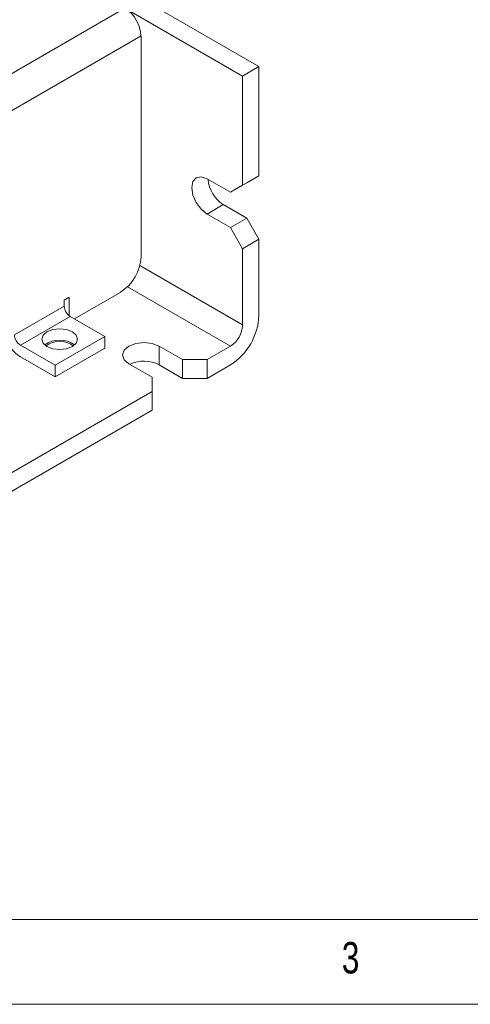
# Model space of a CAD drawing. Header units: inches. Extents: x 0.2 to 16.3, y 0.2 to 11.5.
# Tile 11 of 23: x 4.5 to 5.6, y 0.2 to 2.5. Entities that reach past the tile are written whole.
import ezdxf

# ---------------------------------------------------------------- set-up
doc = ezdxf.new("R2010")
doc.units = ezdxf.units.IN
doc.header["$MEASUREMENT"] = 0
doc.styles.add('SLDTEXTSTYLE0', font='TXT', dxfattribs={"width": 0.75})

msp = doc.modelspace()

# ---------------------------------------------------------------- linework, layer by layer
at = {"color": 7, "linetype": 'Continuous', "lineweight": 15}
for p, q in [((5.0899, 2.3703), (2.7329, 3.731)), ((5.0522, 2.3485), (2.6952, 3.7092)), ((2.9332, 1.4404), (4.7793, 2.5061)), ((4.8165, 2.4416), (2.9705, 1.3759)), ((4.8165, 1.9294), (4.8165, 2.4416)), ((5.0899, 2.3703), (5.0522, 2.3485)), ((5.0899, 2.1172), (5.0899, 2.3703)), ((5.0522, 2.0954), (5.0522, 2.3485)), ((4.9697, 2.1104), (5.0239, 2.0791)), ((5.0616, 2.1008), (5.0239, 2.0791)), ((5.0522, 2.0954), (5.0899, 2.1172)), ((5.0616, 2.1008), (5.0899, 2.1172)), ((5.0239, 2.0791), (5.0522, 2.0954)), ((4.9697, 2.0287), (5.0074, 2.0505)), ((5.0616, 2.0192), (5.0074, 2.0505)), ((5.0239, 1.9974), (4.9697, 2.0287)), ((5.0239, 1.9974), (5.0616, 2.0192)), ((5.0899, 1.9702), (5.0616, 2.0192)), ((5.0522, 1.9484), (5.0239, 1.9974)), ((5.0899, 1.9702), (5.0522, 1.9484)), ((5.0899, 1.7933), (5.0899, 1.9702)), ((5.0522, 1.7715), (5.0522, 1.9484)), ((5.0522, 1.7715), (4.8137, 1.9092)), ((5.0239, 1.7225), (4.7854, 1.8602)), ((4.6385, 1.8288), (4.6503, 1.8356)), ((4.6385, 1.8152), (4.6385, 1.8288)), ((4.6503, 1.8356), (4.6503, 1.7928)), ((4.6621, 1.7858), (4.7694, 1.8477)), ((4.523, 1.7485), (4.6385, 1.8152)), ((4.5367, 1.7248), (4.6522, 1.7915)), ((4.7328, 1.745), (4.6522, 1.7915)), ((4.6173, 1.6783), (4.7328, 1.745)), ((4.7328, 1.7178), (4.7328, 1.745)), ((4.5367, 1.7248), (4.6173, 1.6783)), ((4.6173, 1.6511), (4.7328, 1.7178)), ((4.8589, 1.7225), (4.9131, 1.6912)), ((4.8589, 1.7225), (4.8589, 1.679)), ((4.9697, 1.6912), (5.0239, 1.7225)), ((4.5367, 1.6976), (4.6173, 1.6511)), ((4.9131, 1.6912), (4.9697, 1.6912)), ((4.9131, 1.6912), (4.9131, 1.6477)), ((4.9697, 1.6477), (4.9697, 1.6912)), ((4.6173, 1.6783), (4.6173, 1.6511)), ((4.8424, 1.6504), (4.7882, 1.6817)), ((4.8589, 1.679), (4.9131, 1.6477)), ((4.9697, 1.6477), (5.0239, 1.679)), ((4.8424, 1.6177), (4.8424, 1.6504)), ((4.9131, 1.6477), (4.9697, 1.6477)), ((3.4376, 0.8068), (4.8424, 1.6177)), ((4.8424, 1.6177), (4.8424, 1.5742)), ((3.4376, 0.7632), (4.8424, 1.5742))]:
    msp.add_line(p, q, dxfattribs=at)
at = {"color": 7, "linetype": 'Continuous', "lineweight": 0}
for p, q in [((0.3937, 0.3937), (8.9685, 0.3937)), ((0.1969, 0.1969), (16.3386, 0.1969))]:
    msp.add_line(p, q, dxfattribs=at)
at = {"color": 7, "linetype": 'Continuous', "lineweight": 15, "flags": 128}
for points in [[(4.9697, 2.0287), (4.9562, 2.0396), (4.9447, 2.0551), (4.937, 2.0728), (4.9343, 2.09), (4.937, 2.104), (4.9447, 2.1128), (4.9562, 2.1151), (4.9697, 2.1104)], [(4.6574, 1.7218), (4.6439, 1.7166), (4.6279, 1.7148), (4.612, 1.7166), (4.5985, 1.7218), (4.5894, 1.7296), (4.5863, 1.7389), (4.5894, 1.7481), (4.5985, 1.7559), (4.612, 1.7611), (4.6279, 1.7629), (4.6439, 1.7611), (4.6574, 1.7559), (4.6664, 1.7481), (4.6696, 1.7389), (4.6664, 1.7296), (4.6574, 1.7218)], [(4.7882, 1.6817), (4.7774, 1.6911), (4.7736, 1.7021), (4.7774, 1.7132), (4.7882, 1.7225), (4.8044, 1.7288), (4.8236, 1.731), (4.8427, 1.7288), (4.8589, 1.7225)]]:
    msp.add_lwpolyline(points, dxfattribs=at)
at = {"color": 7, "linetype": 'Continuous', "lineweight": 15}
for centre, radius, start, end in [((4.7356, 2.4379), 0.0809, 2.6055, 57.3946), ((5.0493, 2.1156), 0.0775, 184.9407, 237.2612), ((4.7141, 1.934), 0.1025, 302.6055, 357.3945), ((4.6682, 1.8165), 0.0297, 182.6054, 237.3945), ((4.9466, 1.7998), 0.1434, 302.6055, 357.3945), ((4.9908, 1.7743), 0.0615, 302.6055, 357.3945), ((4.5527, 1.7499), 0.0297, 182.6054, 237.3945), ((4.6279, 1.6787), 0.0579, 53.5916, 126.4084), ((4.5766, 1.7617), 0.0755, 210.0196, 238.0887), ((4.6279, 1.6828), 0.0512, 51.9896, 128.0105), ((4.8234, 1.6101), 0.0775, 62.7437, 115.0433)]:
    msp.add_arc(centre, radius, start, end, dxfattribs=at)

# ---------------------------------------------------------------- texts
at = {"color": 7, "linetype": 'Continuous', "lineweight": 0, "insert": (5.2822, 0.3413), "char_height": 0.0729, "attachment_point": 1, "style": 'SLDTEXTSTYLE0'}
msp.add_mtext('3', dxfattribs=at)

doc.saveas('drawing.dxf')
